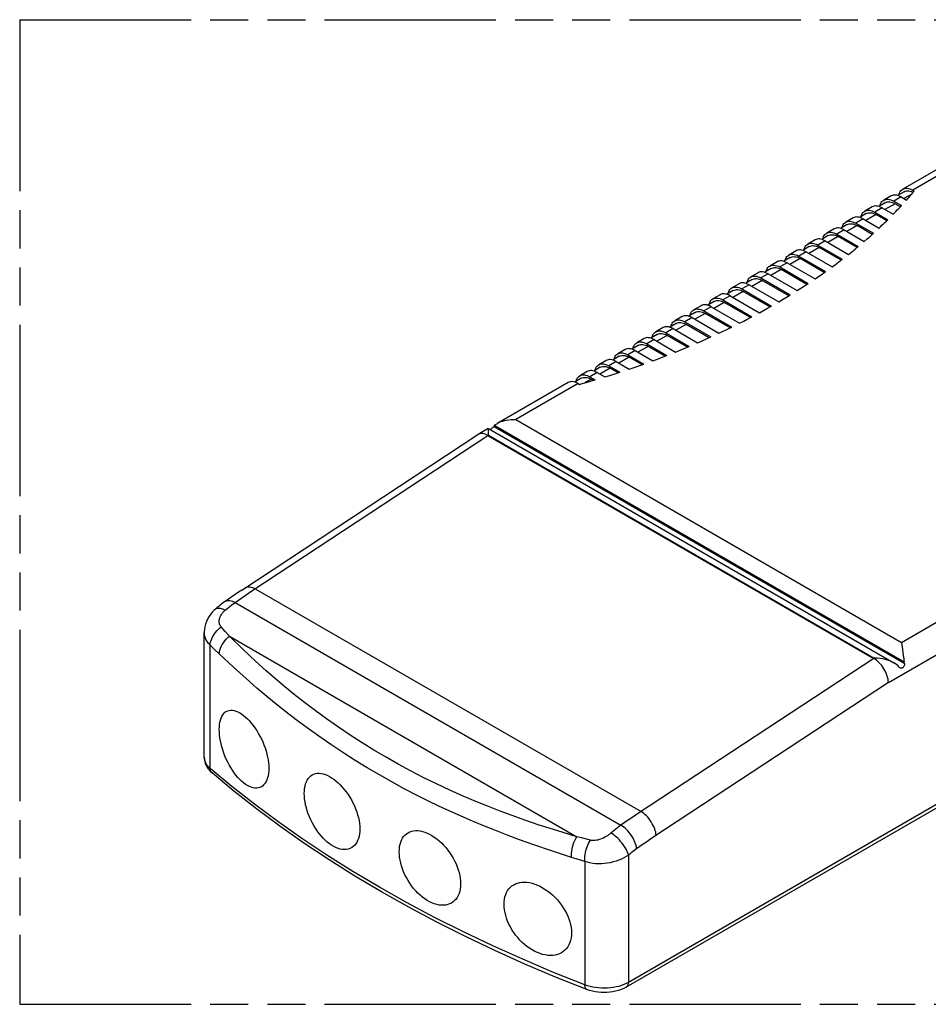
# Model space of a CAD drawing. Header units: millimetres. Extents: x 0 to 210, y 0 to 297.
# Tile 4 of 7: x 50 to 96, y 208 to 258. Entities that reach past the tile are written whole.
import ezdxf

# ---------------------------------------------------------------- set-up
doc = ezdxf.new("R2010")
doc.units = ezdxf.units.MM
doc.header["$LTSCALE"] = 19.36
doc.linetypes.add('PHANTOM', pattern=[0.8, 0.45, -0.05, 0.1, -0.05, 0.1, -0.05])
doc.layers.get('0').update_dxf_attribs({"linetype": 'CONTINUOUS'})
doc.layers.add('DEFAULT_3', color=7, linetype='PHANTOM')
doc.layers.add('Z_AXIS', color=7, linetype='CONTINUOUS')

msp = doc.modelspace()

# ---------------------------------------------------------------- linework, layer by layer
at = {"color": 7, "linetype": 'Continuous'}
for p, q in [((98.571, 251.138), (94.993, 249.072)), ((95.5, 249.022), (95.58, 248.976)), ((94.4, 248.73), (94.028, 248.515)), ((95.067, 248.944), (94.737, 248.753)), ((94.907, 248.679), (95.185, 248.519)), ((93.435, 248.172), (93.063, 247.958)), ((94.103, 248.387), (93.772, 248.196)), ((93.942, 248.122), (94.507, 247.796)), ((94.536, 248.465), (94.929, 248.238)), ((94.877, 248.183), (94.61, 248.337)), ((92.469, 247.615), (92.098, 247.401)), ((93.138, 247.83), (92.807, 247.639)), ((92.977, 247.565), (93.79, 247.096)), ((93.571, 247.908), (94.236, 247.524)), ((94.181, 247.47), (93.645, 247.779)), ((91.504, 247.058), (91.133, 246.844)), ((92.172, 247.272), (91.841, 247.081)), ((92.012, 247.008), (93.033, 246.418)), ((92.606, 247.351), (93.503, 246.832)), ((93.445, 246.78), (92.68, 247.222)), ((90.539, 246.501), (90.168, 246.286)), ((91.207, 246.715), (90.876, 246.524)), ((91.64, 246.793), (92.732, 246.163)), ((92.671, 246.112), (91.715, 246.665)), ((90.242, 246.158), (89.911, 245.967)), ((90.675, 246.236), (91.924, 245.515)), ((91.86, 245.466), (90.749, 246.108)), ((91.046, 246.45), (92.239, 245.762)), ((89.277, 245.601), (88.946, 245.41)), ((89.574, 245.943), (89.202, 245.729)), ((89.71, 245.679), (91.078, 244.889)), ((91.011, 244.842), (89.784, 245.55)), ((90.081, 245.893), (91.408, 245.127)), ((88.312, 245.043), (87.981, 244.852)), ((88.609, 245.386), (88.237, 245.172)), ((88.745, 245.122), (90.196, 244.284)), ((89.116, 245.336), (90.539, 244.514)), ((87.643, 244.829), (87.272, 244.615)), ((87.78, 244.564), (89.278, 243.7)), ((88.151, 244.779), (89.635, 243.922)), ((90.126, 244.238), (88.819, 244.993)), ((86.678, 244.272), (86.307, 244.057)), ((86.814, 244.007), (88.323, 243.136)), ((87.346, 244.486), (87.015, 244.295)), ((87.186, 244.221), (88.695, 243.35)), ((89.205, 243.655), (87.854, 244.436)), ((85.713, 243.714), (85.342, 243.5)), ((86.381, 243.929), (86.05, 243.738)), ((86.22, 243.664), (87.718, 242.799)), ((88.249, 243.093), (86.889, 243.879)), ((84.748, 243.157), (84.377, 242.943)), ((85.416, 243.372), (85.085, 243.181)), ((85.255, 243.107), (86.706, 242.269)), ((85.849, 243.45), (87.333, 242.593)), ((87.256, 242.552), (85.923, 243.321)), ((83.783, 242.6), (83.411, 242.386)), ((84.451, 242.814), (84.12, 242.623)), ((84.29, 242.55), (85.658, 241.76)), ((84.884, 242.893), (86.307, 242.071)), ((86.227, 242.032), (84.958, 242.764)), ((82.817, 242.043), (82.446, 241.828)), ((83.486, 242.257), (83.155, 242.066)), ((83.919, 242.335), (85.245, 241.57)), ((85.162, 241.532), (83.993, 242.207)), ((82.52, 241.7), (82.19, 241.509)), ((82.954, 241.778), (84.146, 241.09)), ((84.06, 241.053), (83.028, 241.65)), ((83.325, 241.992), (84.573, 241.272)), ((81.555, 241.143), (81.224, 240.952)), ((81.852, 241.485), (81.481, 241.271)), ((81.988, 241.221), (83.01, 240.631)), ((82.921, 240.597), (82.063, 241.092)), ((82.36, 241.435), (83.452, 240.805)), ((80.59, 240.585), (80.259, 240.394)), ((80.887, 240.928), (80.516, 240.714)), ((81.023, 240.664), (81.836, 240.194)), ((81.744, 240.162), (81.097, 240.535)), ((81.394, 240.878), (82.292, 240.36)), ((79.625, 240.028), (79.294, 239.837)), ((79.922, 240.371), (79.551, 240.157)), ((80.058, 240.106), (80.623, 239.78)), ((80.429, 240.321), (81.094, 239.937)), ((78.957, 239.814), (78.585, 239.599)), ((79.093, 239.549), (79.37, 239.389)), ((79.464, 239.763), (79.857, 239.537)), ((80.528, 239.749), (80.132, 239.978)), ((77.991, 239.256), (74.42, 237.195)), ((78.66, 239.471), (78.329, 239.28)), ((78.499, 239.206), (78.579, 239.16)), ((79.272, 239.36), (79.167, 239.42)), ((131.12, 237.517), (80.949, 208.551)), ((61.418, 228.719), (73.405, 236.608)), ((73.42, 236.617), (73.405, 236.608)), ((73.939, 236.917), (73.42, 236.617)), ((73.92, 236.563), (93.521, 225.246)), ((59.509, 220.222), (59.509, 226.553))]:
    msp.add_line(p, q, dxfattribs=at)
at = {"color": 9, "linetype": 'Continuous'}
for p, q in [((94.907, 248.679), (94.536, 248.465)), ((95.449, 248.821), (95.056, 248.594)), ((93.942, 248.122), (93.571, 247.908)), ((94.61, 248.337), (94.091, 248.036)), ((92.977, 247.565), (92.606, 247.351)), ((93.645, 247.779), (93.125, 247.479)), ((92.012, 247.008), (91.64, 246.793)), ((92.68, 247.222), (92.16, 246.922)), ((91.715, 246.665), (91.195, 246.365)), ((90.749, 246.108), (90.23, 245.807)), ((91.046, 246.45), (90.675, 246.236)), ((89.784, 245.55), (89.265, 245.25)), ((90.081, 245.893), (89.71, 245.679)), ((89.116, 245.336), (88.745, 245.122)), ((88.151, 244.779), (87.78, 244.564)), ((88.819, 244.993), (88.299, 244.693)), ((87.186, 244.221), (86.814, 244.007)), ((87.854, 244.436), (87.334, 244.136)), ((86.22, 243.664), (85.849, 243.45)), ((86.889, 243.879), (86.369, 243.578)), ((85.255, 243.107), (84.884, 242.893)), ((85.923, 243.321), (85.404, 243.021)), ((84.29, 242.55), (83.919, 242.335)), ((84.958, 242.764), (84.439, 242.464)), ((83.993, 242.207), (83.473, 241.907)), ((83.028, 241.65), (82.508, 241.349)), ((83.325, 241.992), (82.954, 241.778)), ((82.063, 241.092), (81.543, 240.792)), ((82.36, 241.435), (81.988, 241.221)), ((81.097, 240.535), (80.578, 240.235)), ((81.394, 240.878), (81.023, 240.664)), ((80.429, 240.321), (80.058, 240.106)), ((79.464, 239.763), (79.093, 239.549)), ((80.132, 239.978), (79.613, 239.678)), ((79.167, 239.42), (78.849, 239.237)), ((131.229, 237.757), (81.058, 208.791)), ((61.926, 228.669), (73.92, 236.563)), ((62.096, 228.781), (81.697, 217.465)), ((61.076, 228.087), (80.677, 216.77)), ((60.575, 226.612), (60.363, 226.844)), ((60.792, 226.379), (60.575, 226.612)), ((94.264, 224.018), (99.337, 226.947)), ((60.792, 226.379), (78.437, 216.191)), ((59.807, 219.659), (59.807, 225.922)), ((60.034, 225.7), (59.807, 225.922)), ((60.265, 225.477), (60.034, 225.7)), ((93.521, 225.246), (81.527, 217.352)), ((94.264, 224.018), (82.3, 216.143)), ((78.667, 216.131), (78.437, 216.191)), ((79.125, 216.013), (78.667, 216.131)), ((81.058, 215.253), (81.058, 208.791)), ((78.844, 214.931), (78.844, 208.667))]:
    msp.add_line(p, q, dxfattribs=at)
at = {"color": 7, "linetype": 'Continuous'}
for points in [[(94.804, 248.792), (94.814, 248.83), (94.837, 248.893), (94.867, 248.949), (94.904, 248.998), (94.946, 249.039), (94.993, 249.072)], [(94.993, 249.072), (95.045, 249.097), (95.102, 249.112), (95.162, 249.119), (95.226, 249.117), (95.292, 249.106), (95.36, 249.087), (95.43, 249.059), (95.5, 249.022)], [(93.84, 248.235), (93.849, 248.273), (93.873, 248.336), (93.903, 248.393), (93.939, 248.441), (93.981, 248.482), (94.028, 248.515)], [(94.028, 248.515), (94.081, 248.54), (94.137, 248.556), (94.198, 248.563), (94.261, 248.561), (94.328, 248.55), (94.396, 248.53), (94.465, 248.502), (94.536, 248.465)], [(94.907, 248.679), (94.837, 248.716), (94.767, 248.744), (94.699, 248.764), (94.633, 248.775), (94.569, 248.777), (94.508, 248.77), (94.452, 248.754), (94.4, 248.73)], [(95.067, 248.944), (95.119, 248.968), (95.176, 248.984), (95.236, 248.991), (95.3, 248.989), (95.366, 248.978), (95.435, 248.958), (95.504, 248.93), (95.53, 248.916)], [(93.063, 247.958), (93.116, 247.983), (93.172, 247.998), (93.233, 248.005), (93.296, 248.003), (93.363, 247.992), (93.431, 247.973), (93.5, 247.945), (93.571, 247.908)], [(93.942, 248.122), (93.871, 248.159), (93.802, 248.187), (93.734, 248.207), (93.667, 248.218), (93.604, 248.22), (93.543, 248.213), (93.487, 248.197), (93.435, 248.172)], [(94.103, 248.387), (94.155, 248.411), (94.211, 248.427), (94.272, 248.434), (94.336, 248.432), (94.402, 248.421), (94.47, 248.401), (94.54, 248.373), (94.61, 248.337)], [(92.977, 247.565), (92.906, 247.602), (92.837, 247.63), (92.768, 247.65), (92.702, 247.66), (92.638, 247.662), (92.578, 247.656), (92.521, 247.64), (92.469, 247.615)], [(92.874, 247.678), (92.884, 247.716), (92.908, 247.779), (92.938, 247.835), (92.974, 247.884), (93.016, 247.925), (93.063, 247.958)], [(93.138, 247.83), (93.19, 247.854), (93.246, 247.87), (93.307, 247.877), (93.37, 247.875), (93.437, 247.864), (93.505, 247.844), (93.574, 247.816), (93.645, 247.779)], [(92.012, 247.008), (91.941, 247.044), (91.872, 247.073), (91.803, 247.092), (91.737, 247.103), (91.673, 247.105), (91.613, 247.098), (91.556, 247.082), (91.504, 247.058)], [(91.909, 247.12), (91.919, 247.159), (91.943, 247.222), (91.973, 247.278), (92.009, 247.327), (92.051, 247.368), (92.098, 247.401)], [(92.098, 247.401), (92.15, 247.425), (92.207, 247.441), (92.267, 247.448), (92.331, 247.446), (92.397, 247.435), (92.466, 247.416), (92.535, 247.387), (92.606, 247.351)], [(92.172, 247.272), (92.225, 247.297), (92.281, 247.313), (92.342, 247.319), (92.405, 247.318), (92.471, 247.307), (92.54, 247.287), (92.609, 247.259), (92.68, 247.222)], [(91.046, 246.45), (90.976, 246.487), (90.906, 246.515), (90.838, 246.535), (90.772, 246.546), (90.708, 246.548), (90.648, 246.541), (90.591, 246.525), (90.539, 246.501)], [(90.944, 246.563), (90.954, 246.602), (90.977, 246.665), (91.007, 246.721), (91.044, 246.77), (91.086, 246.811), (91.133, 246.844)], [(91.133, 246.844), (91.185, 246.868), (91.242, 246.884), (91.302, 246.891), (91.366, 246.889), (91.432, 246.878), (91.5, 246.858), (91.57, 246.83), (91.64, 246.793)], [(91.207, 246.715), (91.259, 246.74), (91.316, 246.755), (91.376, 246.762), (91.44, 246.76), (91.506, 246.749), (91.575, 246.73), (91.644, 246.702), (91.715, 246.665)], [(89.979, 246.006), (89.988, 246.044), (90.012, 246.107), (90.042, 246.163), (90.078, 246.212), (90.12, 246.253), (90.168, 246.286)], [(90.168, 246.286), (90.22, 246.311), (90.277, 246.327), (90.337, 246.334), (90.401, 246.332), (90.467, 246.321), (90.535, 246.301), (90.605, 246.273), (90.675, 246.236)], [(90.242, 246.158), (90.294, 246.182), (90.351, 246.198), (90.411, 246.205), (90.475, 246.203), (90.541, 246.192), (90.609, 246.172), (90.679, 246.144), (90.749, 246.108)], [(89.014, 245.449), (89.023, 245.487), (89.047, 245.55), (89.077, 245.606), (89.113, 245.655), (89.155, 245.696), (89.202, 245.729)], [(89.202, 245.729), (89.255, 245.754), (89.311, 245.769), (89.372, 245.776), (89.435, 245.774), (89.502, 245.763), (89.57, 245.744), (89.639, 245.716), (89.71, 245.679)], [(89.277, 245.601), (89.329, 245.625), (89.385, 245.641), (89.446, 245.648), (89.51, 245.646), (89.576, 245.635), (89.644, 245.615), (89.714, 245.587), (89.784, 245.55)], [(90.081, 245.893), (90.011, 245.93), (89.941, 245.958), (89.873, 245.978), (89.807, 245.989), (89.743, 245.991), (89.682, 245.984), (89.626, 245.968), (89.574, 245.943)], [(88.048, 244.891), (88.058, 244.93), (88.082, 244.993), (88.112, 245.049), (88.148, 245.098), (88.19, 245.139), (88.237, 245.172)], [(88.237, 245.172), (88.29, 245.196), (88.346, 245.212), (88.407, 245.219), (88.47, 245.217), (88.537, 245.206), (88.605, 245.187), (88.674, 245.158), (88.745, 245.122)], [(88.312, 245.043), (88.364, 245.068), (88.42, 245.084), (88.481, 245.09), (88.544, 245.089), (88.611, 245.078), (88.679, 245.058), (88.748, 245.03), (88.819, 244.993)], [(89.116, 245.336), (89.045, 245.373), (88.976, 245.401), (88.908, 245.421), (88.841, 245.431), (88.778, 245.433), (88.717, 245.426), (88.661, 245.411), (88.609, 245.386)], [(87.083, 244.334), (87.093, 244.373), (87.117, 244.436), (87.147, 244.492), (87.183, 244.541), (87.225, 244.582), (87.272, 244.615)], [(87.272, 244.615), (87.324, 244.639), (87.381, 244.655), (87.441, 244.662), (87.505, 244.66), (87.571, 244.649), (87.64, 244.629), (87.709, 244.601), (87.78, 244.564)], [(87.346, 244.486), (87.399, 244.51), (87.455, 244.526), (87.516, 244.533), (87.579, 244.531), (87.646, 244.52), (87.714, 244.501), (87.783, 244.473), (87.854, 244.436)], [(88.151, 244.779), (88.08, 244.815), (88.011, 244.844), (87.942, 244.863), (87.876, 244.874), (87.812, 244.876), (87.752, 244.869), (87.695, 244.853), (87.643, 244.829)], [(86.118, 243.777), (86.128, 243.815), (86.151, 243.878), (86.181, 243.934), (86.218, 243.983), (86.26, 244.024), (86.307, 244.057)], [(86.307, 244.057), (86.359, 244.082), (86.416, 244.098), (86.476, 244.105), (86.54, 244.103), (86.606, 244.092), (86.674, 244.072), (86.744, 244.044), (86.814, 244.007)], [(87.186, 244.221), (87.115, 244.258), (87.046, 244.286), (86.977, 244.306), (86.911, 244.317), (86.847, 244.319), (86.787, 244.312), (86.73, 244.296), (86.678, 244.272)], [(85.153, 243.22), (85.162, 243.258), (85.186, 243.321), (85.216, 243.377), (85.252, 243.426), (85.294, 243.467), (85.342, 243.5)], [(85.342, 243.5), (85.394, 243.525), (85.451, 243.54), (85.511, 243.547), (85.575, 243.545), (85.641, 243.534), (85.709, 243.515), (85.779, 243.487), (85.849, 243.45)], [(86.22, 243.664), (86.15, 243.701), (86.08, 243.729), (86.012, 243.749), (85.946, 243.76), (85.882, 243.762), (85.822, 243.755), (85.765, 243.739), (85.713, 243.714)], [(86.381, 243.929), (86.433, 243.953), (86.49, 243.969), (86.55, 243.976), (86.614, 243.974), (86.68, 243.963), (86.749, 243.943), (86.818, 243.915), (86.889, 243.879)], [(85.255, 243.107), (85.185, 243.144), (85.115, 243.172), (85.047, 243.192), (84.981, 243.202), (84.917, 243.204), (84.856, 243.197), (84.8, 243.182), (84.748, 243.157)], [(85.416, 243.372), (85.468, 243.396), (85.525, 243.412), (85.585, 243.419), (85.649, 243.417), (85.715, 243.406), (85.783, 243.386), (85.853, 243.358), (85.923, 243.321)], [(84.29, 242.55), (84.219, 242.586), (84.15, 242.615), (84.082, 242.634), (84.015, 242.645), (83.952, 242.647), (83.891, 242.64), (83.835, 242.624), (83.783, 242.6)], [(84.188, 242.662), (84.197, 242.701), (84.221, 242.764), (84.251, 242.82), (84.287, 242.869), (84.329, 242.91), (84.377, 242.943)], [(84.377, 242.943), (84.429, 242.967), (84.485, 242.983), (84.546, 242.99), (84.609, 242.988), (84.676, 242.977), (84.744, 242.958), (84.813, 242.929), (84.884, 242.893)], [(84.451, 242.814), (84.503, 242.839), (84.56, 242.855), (84.62, 242.861), (84.684, 242.86), (84.75, 242.849), (84.818, 242.829), (84.888, 242.801), (84.958, 242.764)], [(83.325, 241.992), (83.254, 242.029), (83.185, 242.057), (83.116, 242.077), (83.05, 242.088), (82.987, 242.09), (82.926, 242.083), (82.87, 242.067), (82.817, 242.043)], [(83.222, 242.105), (83.232, 242.144), (83.256, 242.207), (83.286, 242.263), (83.322, 242.312), (83.364, 242.353), (83.411, 242.386)], [(83.411, 242.386), (83.464, 242.41), (83.52, 242.426), (83.581, 242.433), (83.644, 242.431), (83.711, 242.42), (83.779, 242.4), (83.848, 242.372), (83.919, 242.335)], [(83.486, 242.257), (83.538, 242.281), (83.594, 242.297), (83.655, 242.304), (83.718, 242.302), (83.785, 242.291), (83.853, 242.272), (83.922, 242.244), (83.993, 242.207)], [(82.36, 241.435), (82.289, 241.472), (82.22, 241.5), (82.151, 241.52), (82.085, 241.531), (82.021, 241.533), (81.961, 241.526), (81.904, 241.51), (81.852, 241.485)], [(82.257, 241.548), (82.267, 241.586), (82.291, 241.649), (82.321, 241.705), (82.357, 241.754), (82.399, 241.795), (82.446, 241.828)], [(82.446, 241.828), (82.498, 241.853), (82.555, 241.869), (82.615, 241.876), (82.679, 241.874), (82.745, 241.863), (82.814, 241.843), (82.883, 241.815), (82.954, 241.778)], [(82.52, 241.7), (82.573, 241.724), (82.629, 241.74), (82.69, 241.747), (82.753, 241.745), (82.82, 241.734), (82.888, 241.714), (82.957, 241.686), (83.028, 241.65)], [(81.292, 240.991), (81.302, 241.029), (81.325, 241.092), (81.355, 241.148), (81.392, 241.197), (81.434, 241.238), (81.481, 241.271)], [(81.481, 241.271), (81.533, 241.296), (81.59, 241.311), (81.65, 241.318), (81.714, 241.316), (81.78, 241.305), (81.848, 241.286), (81.918, 241.258), (81.988, 241.221)], [(81.555, 241.143), (81.607, 241.167), (81.664, 241.183), (81.724, 241.19), (81.788, 241.188), (81.854, 241.177), (81.923, 241.157), (81.992, 241.129), (82.063, 241.092)], [(80.327, 240.433), (80.336, 240.472), (80.36, 240.535), (80.39, 240.591), (80.426, 240.64), (80.468, 240.681), (80.516, 240.714)], [(80.516, 240.714), (80.568, 240.738), (80.625, 240.754), (80.685, 240.761), (80.749, 240.759), (80.815, 240.748), (80.883, 240.728), (80.953, 240.7), (81.023, 240.664)], [(80.59, 240.585), (80.642, 240.61), (80.699, 240.626), (80.759, 240.632), (80.823, 240.63), (80.889, 240.62), (80.957, 240.6), (81.027, 240.572), (81.097, 240.535)], [(81.394, 240.878), (81.324, 240.915), (81.254, 240.943), (81.186, 240.963), (81.12, 240.973), (81.056, 240.975), (80.996, 240.968), (80.939, 240.953), (80.887, 240.928)], [(79.362, 239.876), (79.371, 239.915), (79.395, 239.978), (79.425, 240.034), (79.461, 240.083), (79.503, 240.124), (79.551, 240.157)], [(79.551, 240.157), (79.603, 240.181), (79.659, 240.197), (79.72, 240.204), (79.783, 240.202), (79.85, 240.191), (79.918, 240.171), (79.987, 240.143), (80.058, 240.106)], [(79.625, 240.028), (79.677, 240.052), (79.734, 240.068), (79.794, 240.075), (79.858, 240.073), (79.924, 240.062), (79.992, 240.043), (80.062, 240.015), (80.132, 239.978)], [(80.429, 240.321), (80.359, 240.357), (80.289, 240.386), (80.221, 240.405), (80.155, 240.416), (80.091, 240.418), (80.03, 240.411), (79.974, 240.395), (79.922, 240.371)], [(78.396, 239.319), (78.406, 239.357), (78.43, 239.42), (78.46, 239.476), (78.496, 239.525), (78.538, 239.566), (78.585, 239.599)], [(78.585, 239.599), (78.638, 239.624), (78.694, 239.64), (78.755, 239.647), (78.818, 239.645), (78.885, 239.634), (78.953, 239.614), (79.022, 239.586), (79.093, 239.549)], [(78.66, 239.471), (78.712, 239.495), (78.768, 239.511), (78.829, 239.518), (78.892, 239.516), (78.959, 239.505), (79.027, 239.485), (79.096, 239.457), (79.167, 239.42)], [(79.464, 239.763), (79.393, 239.8), (79.324, 239.828), (79.256, 239.848), (79.189, 239.859), (79.126, 239.861), (79.065, 239.854), (79.009, 239.838), (78.957, 239.814)], [(73.92, 236.563), (73.85, 236.599), (73.781, 236.628), (73.713, 236.648), (73.648, 236.659), (73.585, 236.662), (73.526, 236.656), (73.471, 236.641), (73.42, 236.617)], [(61.418, 228.719), (61.248, 228.605), (61.078, 228.49), (60.909, 228.374), (60.739, 228.257), (60.57, 228.138)], [(60.57, 228.138), (60.486, 228.078), (60.403, 228.017), (60.32, 227.953), (60.239, 227.888), (60.157, 227.822), (60.077, 227.753)], [(60.077, 227.753), (60.01, 227.693), (59.911, 227.589), (59.821, 227.478), (59.741, 227.361), (59.673, 227.239), (59.617, 227.112), (59.572, 226.982), (59.539, 226.851), (59.518, 226.718), (59.509, 226.585), (59.509, 226.552)], [(94.264, 224.018), (94.258, 224.099), (94.246, 224.184), (94.226, 224.272), (94.2, 224.361), (94.168, 224.45), (94.129, 224.54), (94.085, 224.628), (94.036, 224.715), (93.983, 224.799), (93.925, 224.879), (93.863, 224.955), (93.798, 225.026), (93.731, 225.091), (93.662, 225.15), (93.592, 225.202), (93.521, 225.246)], [(59.509, 220.222), (59.515, 220.119), (59.532, 220.015), (59.561, 219.913), (59.603, 219.811), (59.657, 219.711), (59.724, 219.613)], [(59.724, 219.613), (59.805, 219.519), (59.9, 219.429)], [(78.947, 208.43), (77.358, 209.065), (75.799, 209.726), (74.273, 210.411), (72.779, 211.121), (71.32, 211.854), (69.896, 212.611), (68.508, 213.39), (67.158, 214.192), (65.846, 215.015), (64.574, 215.858), (63.343, 216.722), (62.153, 217.606), (61.005, 218.509), (59.9, 219.429)], [(80.949, 208.551), (80.823, 208.485), (80.691, 208.428), (80.552, 208.38), (80.409, 208.341), (80.263, 208.311), (80.115, 208.29), (79.966, 208.278), (79.816, 208.274), (79.666, 208.278), (79.517, 208.291), (79.37, 208.313), (79.226, 208.343), (79.084, 208.382), (78.947, 208.43)]]:
    msp.add_lwpolyline(points, dxfattribs=at)
at = {"color": 9, "linetype": 'Continuous'}
for points in [[(61.076, 228.087), (61.246, 228.206), (61.416, 228.323), (61.586, 228.44), (61.756, 228.555), (61.926, 228.669)], [(61.588, 228.832), (61.603, 228.841), (61.652, 228.863), (61.706, 228.877), (61.764, 228.883), (61.825, 228.879), (61.89, 228.867), (61.957, 228.847), (62.026, 228.818), (62.096, 228.781)], [(60.568, 227.69), (60.652, 227.761), (60.736, 227.83), (60.821, 227.897), (60.905, 227.963), (60.99, 228.026), (61.076, 228.087)], [(60.57, 228.138), (60.591, 228.152), (60.638, 228.173), (60.69, 228.186), (60.747, 228.19), (60.807, 228.186), (60.871, 228.174), (60.937, 228.153), (61.006, 228.124), (61.076, 228.087)], [(60.077, 227.753), (60.111, 227.776), (60.152, 227.793), (60.198, 227.802), (60.25, 227.802), (60.307, 227.795), (60.367, 227.78), (60.431, 227.758), (60.499, 227.728), (60.568, 227.69)], [(60.363, 226.844), (60.333, 226.883), (60.308, 226.925), (60.289, 226.971), (60.275, 227.021), (60.268, 227.074), (60.266, 227.129), (60.271, 227.186), (60.282, 227.245), (60.298, 227.304), (60.321, 227.363), (60.35, 227.422), (60.383, 227.48), (60.423, 227.536), (60.467, 227.59), (60.515, 227.642), (60.568, 227.69)], [(59.807, 225.922), (59.729, 226), (59.663, 226.084), (59.607, 226.172), (59.564, 226.265), (59.533, 226.362), (59.514, 226.461), (59.509, 226.552)], [(59.807, 225.922), (59.815, 226), (59.832, 226.08), (59.856, 226.162), (59.888, 226.245), (59.927, 226.328), (59.973, 226.41), (60.025, 226.49), (60.083, 226.569), (60.147, 226.644), (60.215, 226.715), (60.287, 226.782), (60.363, 226.844)], [(60.265, 225.477), (60.276, 225.568), (60.298, 225.662), (60.33, 225.758), (60.371, 225.854), (60.422, 225.95), (60.482, 226.044), (60.55, 226.135), (60.625, 226.222), (60.706, 226.303), (60.792, 226.379)], [(78.437, 216.191), (77.417, 216.503), (76.529, 216.785), (75.794, 217.034), (75.147, 217.265), (74.541, 217.49), (73.946, 217.721), (73.312, 217.978), (72.658, 218.256), (71.979, 218.558), (71.298, 218.876), (70.637, 219.201), (69.989, 219.534), (69.359, 219.874), (68.741, 220.223), (68.13, 220.583), (67.526, 220.956), (66.921, 221.346), (66.321, 221.749), (65.721, 222.171), (65.138, 222.597), (64.593, 223.012), (64.078, 223.418), (63.606, 223.802), (63.139, 224.197), (62.651, 224.621), (62.115, 225.107), (61.49, 225.698), (60.792, 226.379)], [(78.17, 215.14), (77.147, 215.471), (76.258, 215.773), (75.521, 216.036), (74.871, 216.279), (74.262, 216.515), (73.663, 216.756), (73.024, 217.023), (72.365, 217.311), (71.68, 217.623), (70.993, 217.951), (70.324, 218.284), (69.669, 218.625), (69.031, 218.971), (68.403, 219.326), (67.784, 219.691), (67.169, 220.068), (66.554, 220.46), (65.943, 220.866), (65.33, 221.29), (64.735, 221.716), (64.177, 222.131), (63.65, 222.537), (63.167, 222.92), (62.687, 223.313), (62.186, 223.735), (61.632, 224.217), (60.985, 224.801), (60.265, 225.477)], [(59.807, 219.659), (59.728, 219.733), (59.661, 219.81), (59.605, 219.891), (59.562, 219.975), (59.532, 220.06), (59.514, 220.146), (59.509, 220.222)], [(59.9, 219.429), (59.873, 219.456), (59.85, 219.489), (59.831, 219.526), (59.818, 219.567), (59.809, 219.612), (59.807, 219.659)], [(78.844, 208.667), (77.253, 209.303), (75.694, 209.965), (74.166, 210.651), (72.672, 211.361), (71.212, 212.094), (69.789, 212.851), (68.402, 213.63), (67.052, 214.43), (65.742, 215.252), (64.471, 216.095), (63.242, 216.958), (62.054, 217.84), (60.908, 218.74), (59.807, 219.659)], [(81.527, 217.352), (81.357, 217.238), (81.187, 217.123), (81.017, 217.007), (80.847, 216.889), (80.677, 216.77)], [(82.465, 216.253), (82.457, 216.333), (82.442, 216.416), (82.42, 216.502), (82.391, 216.59), (82.357, 216.678), (82.316, 216.766), (82.271, 216.853), (82.22, 216.938), (82.164, 217.021), (82.105, 217.1), (82.042, 217.176), (81.976, 217.246), (81.908, 217.31), (81.838, 217.369), (81.768, 217.421), (81.697, 217.465)], [(80.677, 216.77), (80.592, 216.709), (80.506, 216.646), (80.422, 216.581), (80.337, 216.514), (80.253, 216.445), (80.169, 216.374)], [(81.472, 215.577), (81.461, 215.655), (81.443, 215.737), (81.419, 215.821), (81.388, 215.907), (81.351, 215.993), (81.308, 216.08), (81.26, 216.165), (81.207, 216.249), (81.15, 216.331), (81.089, 216.409), (81.024, 216.483), (80.957, 216.553), (80.889, 216.617), (80.818, 216.675), (80.748, 216.726), (80.677, 216.77)], [(78.17, 215.14), (78.166, 215.24), (78.169, 215.344), (78.179, 215.452), (78.197, 215.563), (78.222, 215.674), (78.253, 215.784), (78.291, 215.892), (78.334, 215.997), (78.383, 216.097), (78.437, 216.191)], [(78.844, 214.931), (78.84, 215.016), (78.841, 215.105), (78.848, 215.197), (78.86, 215.292), (78.877, 215.387), (78.9, 215.483), (78.927, 215.578), (78.958, 215.671), (78.995, 215.762), (79.035, 215.85), (79.078, 215.934), (79.125, 216.013)], [(80.169, 216.374), (80.113, 216.327), (80.053, 216.283), (79.989, 216.24), (79.923, 216.199), (79.855, 216.161), (79.786, 216.125), (79.715, 216.094), (79.644, 216.066), (79.573, 216.042), (79.503, 216.023), (79.434, 216.009), (79.366, 215.999), (79.301, 215.995), (79.239, 215.995), (79.18, 216.001), (79.125, 216.013)], [(81.058, 215.253), (81.038, 215.325), (81.011, 215.399), (80.977, 215.476), (80.938, 215.555), (80.893, 215.635), (80.842, 215.716), (80.787, 215.795), (80.727, 215.874), (80.663, 215.951), (80.597, 216.025), (80.528, 216.095), (80.457, 216.162), (80.385, 216.223), (80.313, 216.279), (80.24, 216.33), (80.169, 216.374)], [(82.3, 216.143), (82.134, 216.032), (81.968, 215.92), (81.803, 215.807), (81.638, 215.693), (81.472, 215.577)], [(81.472, 215.577), (81.403, 215.527), (81.333, 215.476), (81.264, 215.422), (81.195, 215.368), (81.126, 215.311), (81.058, 215.253)], [(78.844, 214.931), (78.283, 215.105), (78.17, 215.14)], [(81.058, 215.253), (80.947, 215.182), (80.828, 215.115), (80.7, 215.053), (80.566, 214.998), (80.427, 214.949), (80.282, 214.907), (80.135, 214.872), (79.985, 214.846), (79.834, 214.827), (79.683, 214.817), (79.534, 214.815), (79.386, 214.821), (79.243, 214.836), (79.104, 214.86), (78.97, 214.891), (78.844, 214.931)], [(81.058, 208.791), (80.947, 208.733), (80.828, 208.68), (80.701, 208.633), (80.568, 208.592), (80.429, 208.559), (80.285, 208.532), (80.139, 208.512), (79.99, 208.5), (79.839, 208.496), (79.689, 208.498), (79.539, 208.509), (79.392, 208.526), (79.247, 208.551), (79.107, 208.583), (78.973, 208.622), (78.844, 208.667)], [(78.947, 208.43), (78.93, 208.438), (78.908, 208.455), (78.889, 208.478), (78.873, 208.506), (78.861, 208.54), (78.852, 208.578), (78.846, 208.621), (78.844, 208.667)], [(80.949, 208.551), (80.977, 208.571), (81.001, 208.596), (81.021, 208.627), (81.037, 208.662), (81.049, 208.701), (81.056, 208.745), (81.058, 208.791)]]:
    msp.add_lwpolyline(points, dxfattribs=at)
at = {"color": 7, "linetype": 'Continuous'}
msp.add_ellipse((78.499, 238.377), major_axis=(-0.508, 0.879), ratio=0.577698, start_param=-0.785685, end_param=-0.000295, dxfattribs=at)
at = {"layer": 'DEFAULT_3', "color": 7, "linetype": 'PHANTOM'}
for p, q in [((50.129, 257.68), (50.129, 207.68)), ((50.129, 257.68), (150.129, 257.68)), ((50.129, 207.68), (150.129, 207.68))]:
    msp.add_line(p, q, dxfattribs=at)
at = {"layer": 'Z_AXIS', "color": 9, "linetype": 'Continuous'}
for p, q in [((98.675, 250.855), (95.5, 249.022)), ((78.499, 239.206), (75.331, 237.377)), ((74.218, 237.03), (95.08, 224.986)), ((74.264, 237.079), (95.068, 225.068)), ((75.331, 237.377), (94.932, 226.061)), ((73.945, 236.577), (73.92, 236.563)), ((73.945, 236.577), (93.546, 225.261)), ((94.932, 226.061), (98.1, 227.89)), ((93.521, 225.246), (93.546, 225.261))]:
    msp.add_line(p, q, dxfattribs=at)
at = {"layer": 'Z_AXIS', "color": 7, "linetype": 'Continuous'}
for p, q in [((95.516, 248.899), (95.58, 248.976)), ((94.86, 248.164), (94.929, 248.238)), ((94.163, 247.452), (94.236, 247.524)), ((93.033, 246.418), (93.192, 246.555)), ((93.192, 246.555), (93.349, 246.693)), ((93.349, 246.693), (93.503, 246.832)), ((92.405, 245.895), (92.57, 246.029)), ((92.57, 246.029), (92.732, 246.163)), ((91.753, 245.385), (91.924, 245.515)), ((92.239, 245.762), (92.405, 245.895)), ((91.408, 245.127), (91.581, 245.256)), ((91.581, 245.256), (91.753, 245.385)), ((90.539, 244.514), (90.721, 244.638)), ((90.721, 244.638), (90.9, 244.763)), ((90.9, 244.763), (91.078, 244.889)), ((89.635, 243.922), (89.824, 244.042)), ((89.824, 244.042), (90.01, 244.162)), ((90.01, 244.162), (90.196, 244.284)), ((88.89, 243.466), (89.085, 243.582)), ((89.085, 243.582), (89.278, 243.7)), ((87.922, 242.911), (88.123, 243.023)), ((88.123, 243.023), (88.323, 243.136)), ((88.695, 243.35), (88.89, 243.466)), ((87.126, 242.484), (87.333, 242.593)), ((87.718, 242.799), (87.922, 242.911)), ((86.092, 241.966), (86.307, 242.071)), ((86.706, 242.269), (86.917, 242.376)), ((86.917, 242.376), (87.126, 242.484)), ((85.023, 241.469), (85.245, 241.57)), ((85.658, 241.76), (85.876, 241.863)), ((85.876, 241.863), (86.092, 241.966)), ((83.916, 240.994), (84.146, 241.09)), ((84.573, 241.272), (84.799, 241.37)), ((84.799, 241.37), (85.023, 241.469)), ((82.533, 240.449), (82.772, 240.539)), ((82.772, 240.539), (83.01, 240.631)), ((83.452, 240.805), (83.684, 240.899)), ((83.684, 240.899), (83.916, 240.994)), ((81.094, 239.937), (81.343, 240.021)), ((81.343, 240.021), (81.59, 240.107)), ((81.59, 240.107), (81.836, 240.194)), ((82.292, 240.36), (82.533, 240.449)), ((79.857, 239.537), (80.114, 239.617)), ((80.114, 239.617), (80.369, 239.698)), ((80.369, 239.698), (80.623, 239.78)), ((78.976, 239.273), (79.239, 239.35)), ((79.239, 239.35), (79.37, 239.389)), ((73.94, 236.917), (94.548, 225.019)), ((73.94, 236.917), (73.94, 236.917)), ((73.943, 236.831), (73.941, 236.895)), ((73.945, 236.655), (73.943, 236.831)), ((73.945, 236.577), (73.945, 236.655)), ((94.965, 225.827), (95.022, 225.389))]:
    msp.add_line(p, q, dxfattribs=at)
for points in [[(95.185, 248.519), (95.252, 248.595), (95.319, 248.671), (95.385, 248.747), (95.451, 248.823), (95.516, 248.899)], [(94.507, 247.796), (94.579, 247.869), (94.65, 247.943), (94.72, 248.016), (94.79, 248.09), (94.86, 248.164)], [(93.79, 247.096), (93.865, 247.167), (93.94, 247.238), (94.015, 247.309), (94.089, 247.38), (94.163, 247.452)], [(78.579, 239.16), (78.711, 239.197), (78.976, 239.273)], [(74.035, 236.863), (74.044, 236.868), (74.067, 236.884), (74.09, 236.902), (74.113, 236.921), (74.135, 236.942), (74.157, 236.964), (74.179, 236.986), (74.199, 237.008), (74.218, 237.03)], [(74.264, 237.079), (74.311, 237.121), (74.366, 237.161), (74.418, 237.193)], [(74.418, 237.193), (74.429, 237.2), (74.501, 237.236), (74.581, 237.271), (74.67, 237.301), (74.767, 237.328), (74.87, 237.35), (74.979, 237.366), (75.093, 237.376), (75.211, 237.38), (75.331, 237.377)], [(73.941, 236.895), (73.941, 236.911), (73.94, 236.917), (73.94, 236.917)], [(94.932, 226.061), (94.954, 225.91), (94.965, 225.827)], [(94.549, 225.019), (94.537, 225.026), (94.442, 225.075), (94.337, 225.12), (94.222, 225.16), (94.097, 225.195), (93.966, 225.223), (93.829, 225.244), (93.689, 225.256), (93.546, 225.261)], [(94.815, 224.806), (94.76, 224.864), (94.695, 224.92), (94.621, 224.974), (94.549, 225.019)], [(95.022, 225.389), (95.033, 225.304), (95.045, 225.222), (95.056, 225.144), (95.068, 225.068)], [(94.862, 224.767), (94.858, 224.769), (94.837, 224.785), (94.815, 224.806)], [(95.08, 224.986), (95.081, 224.952), (95.078, 224.92), (95.072, 224.889), (95.062, 224.86), (95.049, 224.834), (95.033, 224.811), (95.014, 224.79), (94.994, 224.773), (94.972, 224.761), (94.949, 224.753), (94.926, 224.75), (94.904, 224.752), (94.881, 224.758), (94.862, 224.767)], [(60.27, 221.637), (60.274, 221.769), (60.285, 221.893), (60.303, 222.009), (60.329, 222.116), (60.362, 222.215), (60.401, 222.303), (60.448, 222.382), (60.501, 222.45), (60.56, 222.507), (60.627, 222.554)], [(60.627, 222.554), (60.696, 222.586), (60.772, 222.608), (60.852, 222.618), (60.937, 222.615), (61.025, 222.601), (61.117, 222.574), (61.211, 222.535), (61.308, 222.485), (61.406, 222.424), (61.505, 222.351), (61.604, 222.268), (61.703, 222.175), (61.801, 222.073), (61.897, 221.962), (61.991, 221.843), (62.082, 221.717), (62.17, 221.585), (62.253, 221.446), (62.333, 221.303), (62.407, 221.156), (62.476, 221.005), (62.539, 220.852), (62.595, 220.698), (62.645, 220.544), (62.688, 220.39), (62.723, 220.238), (62.751, 220.088), (62.771, 219.941), (62.783, 219.799), (62.787, 219.661)], [(62.407, 218.732), (62.333, 218.696), (62.254, 218.673), (62.17, 218.662), (62.082, 218.662), (61.991, 218.676), (61.897, 218.701), (61.801, 218.739), (61.703, 218.788), (61.604, 218.849), (61.505, 218.922), (61.406, 219.005), (61.308, 219.099), (61.211, 219.202), (61.117, 219.314), (61.025, 219.434), (60.937, 219.562), (60.852, 219.697), (60.772, 219.838), (60.696, 219.983), (60.625, 220.133), (60.56, 220.286), (60.501, 220.441), (60.448, 220.596), (60.401, 220.752), (60.362, 220.907), (60.329, 221.06), (60.303, 221.21), (60.285, 221.357), (60.274, 221.499), (60.27, 221.637)], [(62.787, 219.661), (62.783, 219.529), (62.771, 219.405), (62.751, 219.288), (62.723, 219.179), (62.688, 219.079), (62.645, 218.988), (62.596, 218.908), (62.539, 218.838), (62.476, 218.779), (62.407, 218.732)], [(64.589, 218.387), (64.593, 218.519), (64.606, 218.643), (64.627, 218.761), (64.656, 218.871), (64.693, 218.972), (64.738, 219.064), (64.79, 219.146), (64.85, 219.218), (64.917, 219.279), (64.991, 219.329)], [(64.991, 219.329), (65.07, 219.367), (65.155, 219.394), (65.245, 219.41), (65.341, 219.413), (65.44, 219.404), (65.543, 219.384), (65.648, 219.352), (65.756, 219.309), (65.866, 219.254), (65.976, 219.188), (66.087, 219.113), (66.198, 219.027), (66.307, 218.932), (66.415, 218.827), (66.52, 218.715), (66.622, 218.595), (66.72, 218.469), (66.813, 218.336), (66.902, 218.198), (66.985, 218.056), (67.062, 217.91), (67.132, 217.761), (67.195, 217.611), (67.251, 217.46), (67.299, 217.309), (67.338, 217.159), (67.369, 217.01), (67.391, 216.865), (67.405, 216.724), (67.409, 216.586)], [(66.985, 215.631), (66.902, 215.59), (66.813, 215.562), (66.72, 215.545), (66.622, 215.54), (66.52, 215.547), (66.415, 215.566), (66.307, 215.597), (66.198, 215.64), (66.087, 215.694), (65.977, 215.759), (65.866, 215.835), (65.756, 215.921), (65.648, 216.018), (65.543, 216.123), (65.44, 216.236), (65.341, 216.358), (65.246, 216.486), (65.155, 216.621), (65.07, 216.761), (64.99, 216.905), (64.917, 217.053), (64.85, 217.204), (64.79, 217.356), (64.738, 217.509), (64.693, 217.661), (64.656, 217.812), (64.627, 217.962), (64.606, 218.108), (64.593, 218.249), (64.589, 218.387)], [(67.409, 216.586), (67.405, 216.454), (67.391, 216.329), (67.369, 216.21), (67.338, 216.099), (67.299, 215.997), (67.251, 215.903), (67.195, 215.819), (67.132, 215.746), (67.062, 215.683), (66.985, 215.631)], [(69.86, 216.396), (69.948, 216.44), (70.042, 216.472), (70.142, 216.493), (70.248, 216.502), (70.358, 216.499), (70.471, 216.485), (70.588, 216.46), (70.708, 216.423), (70.829, 216.375), (70.951, 216.316), (71.074, 216.247), (71.196, 216.168), (71.317, 216.079), (71.436, 215.982), (71.552, 215.876), (71.664, 215.762), (71.773, 215.641), (71.876, 215.514), (71.974, 215.381), (72.066, 215.244), (72.151, 215.103), (72.228, 214.958), (72.298, 214.812), (72.359, 214.664), (72.412, 214.516), (72.455, 214.368), (72.489, 214.222), (72.514, 214.078), (72.528, 213.938), (72.533, 213.8)], [(69.414, 215.429), (69.419, 215.561), (69.433, 215.686), (69.456, 215.805), (69.488, 215.917), (69.529, 216.021), (69.579, 216.116), (69.638, 216.201), (69.704, 216.277), (69.778, 216.342), (69.86, 216.396)], [(72.065, 212.82), (71.974, 212.775), (71.876, 212.741), (71.773, 212.718), (71.665, 212.707), (71.552, 212.708), (71.436, 212.72), (71.317, 212.745), (71.196, 212.781), (71.074, 212.828), (70.952, 212.887), (70.829, 212.956), (70.708, 213.036), (70.589, 213.125), (70.472, 213.224), (70.358, 213.331), (70.248, 213.446), (70.143, 213.568), (70.042, 213.697), (69.948, 213.832), (69.86, 213.971), (69.778, 214.115), (69.704, 214.261), (69.638, 214.409), (69.579, 214.559), (69.529, 214.709), (69.488, 214.858), (69.456, 215.005), (69.433, 215.15), (69.419, 215.291), (69.414, 215.429)], [(72.533, 213.8), (72.528, 213.668), (72.514, 213.542), (72.489, 213.422), (72.455, 213.31), (72.412, 213.205), (72.359, 213.109), (72.298, 213.022), (72.228, 212.944), (72.151, 212.877), (72.065, 212.82)], [(74.741, 212.76), (74.746, 212.892), (74.761, 213.019), (74.786, 213.139), (74.822, 213.253), (74.867, 213.358), (74.922, 213.456), (74.986, 213.544), (75.059, 213.624), (75.14, 213.693), (75.23, 213.753)], [(75.23, 213.753), (75.327, 213.801), (75.43, 213.839), (75.54, 213.865), (75.656, 213.88), (75.777, 213.884), (75.902, 213.877), (76.03, 213.858), (76.162, 213.828), (76.295, 213.786), (76.43, 213.734), (76.565, 213.672), (76.699, 213.599), (76.832, 213.517), (76.962, 213.426), (77.09, 213.326), (77.213, 213.218), (77.332, 213.103), (77.446, 212.982), (77.553, 212.854), (77.653, 212.722), (77.746, 212.585), (77.831, 212.445), (77.907, 212.303), (77.974, 212.159), (78.031, 212.014), (78.078, 211.869), (78.115, 211.726), (78.142, 211.583), (78.158, 211.444), (78.163, 211.307)], [(77.651, 210.301), (77.553, 210.251), (77.446, 210.211), (77.332, 210.183), (77.213, 210.166), (77.09, 210.16), (76.963, 210.166), (76.832, 210.184), (76.699, 210.213), (76.565, 210.253), (76.43, 210.305), (76.295, 210.368), (76.162, 210.441), (76.03, 210.523), (75.902, 210.616), (75.777, 210.716), (75.656, 210.825), (75.541, 210.942), (75.431, 211.065), (75.327, 211.194), (75.23, 211.329), (75.14, 211.468), (75.059, 211.61), (74.986, 211.754), (74.922, 211.9), (74.867, 212.047), (74.822, 212.194), (74.787, 212.339), (74.761, 212.483), (74.746, 212.623), (74.741, 212.76)], [(78.163, 211.307), (78.158, 211.174), (78.142, 211.048), (78.115, 210.927), (78.078, 210.813), (78.031, 210.706), (77.974, 210.607), (77.907, 210.517), (77.831, 210.436), (77.746, 210.364), (77.651, 210.301)]]:
    msp.add_lwpolyline(points, dxfattribs=at)
for centre, start_param, end_param in [((74.724, 236.198), 0.53841, 0.616317), ((94.325, 224.881), -1.526748, -1.448841)]:
    msp.add_ellipse(centre, major_axis=(-0.082, 1.062), ratio=0.715098, start_param=start_param, end_param=end_param, dxfattribs=at)

doc.saveas('drawing.dxf')
